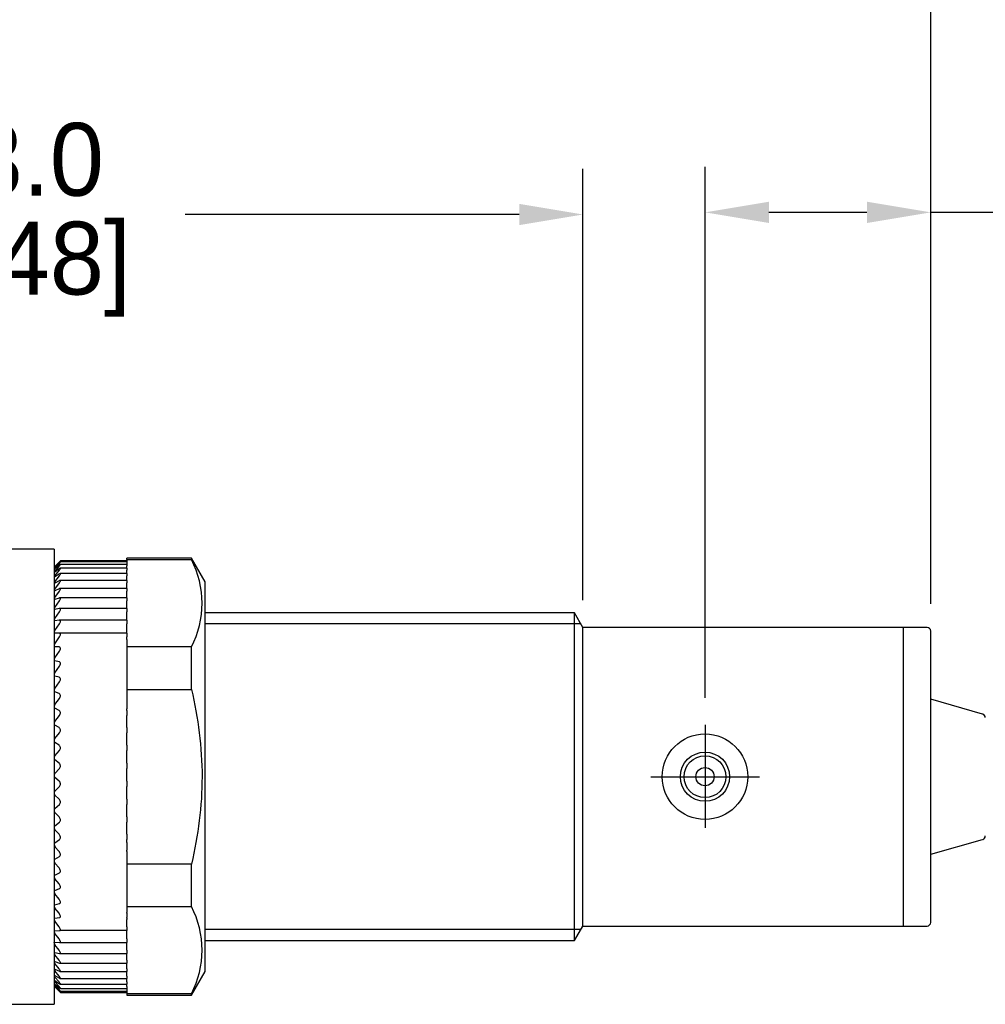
# Model space of a CAD drawing. Header units: inches. Extents: x 0 to 279, y 0 to 216.
# Tile 3 of 5: x 116 to 169, y 104 to 158. Entities that reach past the tile are written whole.
import ezdxf

# ---------------------------------------------------------------- set-up
doc = ezdxf.new("R2010")
doc.units = ezdxf.units.IN
doc.header["$LTSCALE"] = 10
doc.header["$MEASUREMENT"] = 0
doc.linetypes.add('CENTER', pattern=[2, 1.25, -0.25, 0.25, -0.25])
doc.layers.add('center', color=40, linetype='CENTER')
doc.layers.add('DIM', color=140, linetype='Continuous')
doc.dimstyles.get("Standard").update_dxf_attribs({"dimtxt": 4, "dimasz": 3.5, "dimexe": 2.5, "dimexo": 1.5, "dimgap": 1, "dimtad": 0, "dimtih": 1, "dimtoh": 1, "dimdec": 1, "dimzin": 0, "dimdsep": 46, "dimtxsty": 'Standard', "dimcen": 0, "dimadec": 0, "dimazin": 0, "dimtfac": 1, "dimtdec": 1, "dimtofl": 0, "dimtmove": 0, "dimatfit": 3, "dimfxl": 0, "dimtolj": 1, "dimtzin": 0, "dimarcsym": 0})

# ---------------------------------------------------------------- blocks, each defined once
blk = doc.blocks.new('*D2')
at = {"layer": 'Defpoints', "color": 0}
for p in [(165.848, 166.564), (83.71, 125.134), (165.848, 124.134)]:
    blk.add_point(p, dxfattribs=at)
at = {"layer": 'DIM', "color": 0, "lineweight": -2}
for p, q in [((83.71, 126.634), (83.71, 169.064)), ((165.848, 125.634), (165.848, 169.064)), ((87.21, 166.564), (114.612, 166.564)), ((162.348, 166.564), (137.945, 166.564))]:
    blk.add_line(p, q, dxfattribs=at)
at = {"layer": 'DIM', "color": 0}
for points in [[(87.21, 167.148), (87.21, 165.981), (83.71, 166.564)], [(162.348, 167.148), (162.348, 165.981), (165.848, 166.564)]]:
    blk.add_solid(points, dxfattribs=at)
at = {"layer": 'DIM', "color": 0, "insert": (126.279, 166.564), "char_height": 4, "attachment_point": 5}
blk.add_mtext('\\A1; 82.1\\P [3.23]', dxfattribs=at)
blk = doc.blocks.new('*D5')
at = {"layer": 'Defpoints', "color": 0}
for p in [(153.459, 147.126), (165.848, 124.134), (153.459, 118.974)]:
    blk.add_point(p, dxfattribs=at)
at = {"layer": 'DIM', "color": 0, "lineweight": -2}
for p, q in [((153.459, 120.474), (153.459, 149.626)), ((165.848, 125.634), (165.848, 149.626)), ((162.348, 147.126), (156.959, 147.126)), ((171.837, 147.126), (165.848, 147.126))]:
    blk.add_line(p, q, dxfattribs=at)
at = {"layer": 'DIM', "color": 0}
for points in [[(156.959, 147.71), (156.959, 146.543), (153.459, 147.126)], [(162.348, 147.71), (162.348, 146.543), (165.848, 147.126)]]:
    blk.add_solid(points, dxfattribs=at)
at = {"layer": 'DIM', "color": 0, "insert": (183.17, 147.126), "char_height": 4, "attachment_point": 5}
blk.add_mtext('\\A1; 12.4\\P [0.49]', dxfattribs=at)
blk = doc.blocks.new('*D6')
at = {"layer": 'Defpoints', "color": 0}
for p in [(146.748, 147.01), (83.71, 125.134), (146.748, 124.334)]:
    blk.add_point(p, dxfattribs=at)
at = {"layer": 'DIM', "color": 0, "lineweight": -2}
for p, q in [((83.71, 126.634), (83.71, 149.51)), ((146.748, 125.834), (146.748, 149.51)), ((87.21, 147.01), (105.562, 147.01)), ((143.248, 147.01), (124.895, 147.01))]:
    blk.add_line(p, q, dxfattribs=at)
at = {"layer": 'DIM', "color": 0}
for points in [[(87.21, 147.593), (87.21, 146.427), (83.71, 147.01)], [(143.248, 147.593), (143.248, 146.427), (146.748, 147.01)]]:
    blk.add_solid(points, dxfattribs=at)
at = {"layer": 'DIM', "color": 0, "char_height": 4, "attachment_point": 5}
for s, insert in [('\\A1;63.0', (115.229, 150.01)), ('\\A1;[2.48]', (115.229, 144.01))]:
    blk.add_mtext(s, dxfattribs=dict(at, insert=insert))

msp = doc.modelspace()

# ---------------------------------------------------------------- linework, layer by layer
for p, q in [((117.691, 128.634), (114.691, 128.634)), ((117.691, 128.634), (117.691, 103.634)), ((117.973, 127.914), (117.691, 127.634)), ((117.695, 127.622), (117.695, 127.618)), ((117.731, 127.661), (117.986, 127.923)), ((117.731, 127.574), (117.986, 127.858)), ((117.731, 127.407), (117.986, 127.71)), ((117.97, 127.87), (117.744, 127.661)), ((117.97, 127.747), (117.744, 127.556)), ((121.691, 127.794), (118.037, 127.794)), ((121.691, 127.928), (118.04, 127.928)), ((121.691, 127.982), (118.041, 127.982)), ((121.691, 128.058), (121.691, 128.134)), ((125.244, 128.134), (121.691, 128.134)), ((121.691, 128.058), (121.691, 127.794)), ((121.691, 128.058), (125.244, 128.058)), ((121.691, 127.794), (121.691, 127.71)), ((121.691, 127.579), (121.691, 127.71)), ((125.244, 128.134), (125.244, 128.058)), ((125.991, 126.842), (125.244, 128.134)), ((117.695, 127.53), (117.695, 127.52)), ((117.695, 127.358), (117.695, 127.342)), ((117.695, 127.107), (117.695, 127.086)), ((117.731, 127.161), (117.986, 127.481)), ((117.731, 126.838), (117.986, 127.172)), ((117.97, 127.542), (117.744, 127.371)), ((117.97, 127.257), (117.744, 127.107)), ((121.691, 127.285), (118.029, 127.285)), ((121.691, 127.579), (118.035, 127.579)), ((121.691, 127.579), (121.691, 127.481)), ((121.691, 127.285), (121.691, 127.481)), ((121.691, 127.285), (121.691, 127.172)), ((121.691, 126.914), (121.691, 127.172)), ((117.695, 126.779), (117.695, 126.752)), ((117.731, 126.44), (117.986, 126.786)), ((117.97, 126.894), (117.744, 126.766)), ((121.691, 126.914), (118.023, 126.914)), ((121.691, 126.914), (121.691, 126.786)), ((121.691, 126.47), (121.691, 126.786)), ((125.991, 105.427), (125.991, 126.842)), ((117.695, 126.377), (117.695, 126.345)), ((117.731, 125.969), (117.986, 126.325)), ((117.97, 126.456), (117.744, 126.35)), ((121.691, 126.47), (118.016, 126.47)), ((121.691, 126.47), (121.691, 126.325)), ((121.691, 125.969), (121.691, 126.325)), ((117.695, 125.903), (117.695, 125.865)), ((117.731, 125.43), (117.986, 125.793)), ((117.97, 125.946), (117.744, 125.863)), ((121.691, 125.954), (118.006, 125.954)), ((121.691, 125.954), (121.691, 125.969)), ((121.691, 125.954), (121.691, 125.793)), ((121.691, 125.43), (121.691, 125.793)), ((117.695, 125.36), (117.695, 125.318)), ((117.731, 124.825), (117.986, 125.193)), ((117.97, 125.366), (117.744, 125.308)), ((121.691, 125.37), (117.995, 125.37)), ((121.691, 125.37), (121.691, 125.43)), ((121.691, 125.37), (121.691, 125.193)), ((121.691, 124.825), (121.691, 125.193)), ((146.286, 125.134), (125.991, 125.134)), ((146.286, 107.134), (146.286, 125.134)), ((146.748, 124.334), (146.286, 125.134)), ((117.695, 124.753), (117.695, 124.706)), ((117.731, 124.159), (117.986, 124.53)), ((117.97, 124.722), (117.744, 124.688)), ((121.691, 124.723), (117.984, 124.723)), ((121.691, 124.723), (121.691, 124.825)), ((121.691, 124.723), (121.691, 124.53)), ((121.691, 124.159), (121.691, 124.53)), ((146.64, 124.521), (125.991, 124.521)), ((117.695, 124.085), (117.695, 124.034)), ((117.97, 124.018), (117.744, 124.008)), ((121.691, 124.018), (117.974, 124.018)), ((121.691, 124.018), (121.691, 124.159)), ((121.691, 124.018), (121.691, 123.807)), ((146.748, 107.934), (146.748, 124.334)), ((164.348, 124.334), (146.748, 124.334)), ((164.348, 107.934), (164.348, 124.334)), ((164.348, 107.934), (164.348, 124.334)), ((165.648, 124.334), (164.348, 124.334)), ((165.848, 108.134), (165.848, 124.134)), ((117.695, 123.361), (117.695, 123.306)), ((117.731, 123.437), (117.986, 123.807)), ((121.691, 123.67), (121.691, 123.807)), ((121.691, 123.67), (121.691, 123.263)), ((117.731, 122.663), (117.986, 123.031)), ((117.97, 123.258), (117.744, 123.273)), ((125.244, 123.263), (121.691, 123.263)), ((121.691, 123.263), (121.691, 120.93)), ((125.244, 120.93), (125.244, 123.263)), ((117.695, 122.587), (117.695, 122.529)), ((117.731, 121.844), (117.986, 122.206)), ((117.97, 122.448), (117.744, 122.488)), ((117.695, 121.767), (117.695, 121.706)), ((117.731, 120.985), (117.986, 121.339)), ((117.97, 121.594), (117.744, 121.659)), ((117.695, 120.908), (117.695, 120.844)), ((117.97, 120.702), (117.744, 120.79)), ((121.691, 120.93), (121.691, 119.859)), ((121.691, 120.93), (125.244, 120.93)), ((117.731, 120.092), (117.986, 120.435)), ((168.702, 119.575), (165.848, 120.384)), ((117.695, 120.016), (117.695, 119.949)), ((117.731, 119.171), (117.986, 119.502)), ((117.97, 119.777), (117.744, 119.889)), ((121.691, 119.777), (121.691, 119.859)), ((121.691, 119.777), (121.691, 119.502)), ((121.691, 119.171), (121.691, 119.502)), ((117.695, 119.096), (117.695, 119.028)), ((117.97, 118.828), (117.744, 118.962)), ((121.691, 118.962), (121.691, 119.171)), ((121.691, 118.828), (121.691, 118.962)), ((117.731, 118.229), (117.986, 118.544)), ((121.691, 118.828), (121.691, 118.544)), ((121.691, 118.229), (121.691, 118.544)), ((117.695, 118.155), (117.695, 118.086)), ((117.97, 117.859), (117.744, 118.015)), ((121.691, 118.015), (121.691, 118.229)), ((121.691, 117.859), (121.691, 118.015)), ((117.731, 117.272), (117.986, 117.57)), ((121.691, 117.859), (121.691, 117.57)), ((121.691, 117.272), (121.691, 117.57)), ((117.695, 117.201), (117.695, 117.131)), ((117.97, 116.878), (117.744, 117.054)), ((121.691, 117.054), (121.691, 117.272)), ((121.691, 116.878), (121.691, 117.054)), ((121.691, 116.878), (121.691, 116.585)), ((117.731, 116.307), (117.986, 116.585)), ((121.691, 116.307), (121.691, 116.585)), ((121.691, 116.087), (121.691, 116.307)), ((117.695, 116.238), (117.695, 116.168)), ((117.97, 115.892), (117.744, 116.087)), ((121.691, 115.892), (121.691, 116.087)), ((121.691, 115.892), (121.691, 115.598)), ((117.695, 115.275), (117.695, 115.205)), ((117.731, 115.341), (117.986, 115.598)), ((121.691, 115.341), (121.691, 115.598)), ((121.691, 115.121), (121.691, 115.341)), ((117.97, 114.907), (117.744, 115.121)), ((121.691, 114.907), (121.691, 115.121)), ((121.691, 114.907), (121.691, 114.614)), ((117.695, 114.318), (117.695, 114.249)), ((117.731, 114.38), (117.986, 114.614)), ((117.97, 113.932), (117.744, 114.161)), ((121.691, 114.38), (121.691, 114.614)), ((121.691, 114.161), (121.691, 114.38)), ((121.691, 113.932), (121.691, 114.161)), ((117.731, 113.432), (117.986, 113.64)), ((121.691, 113.932), (121.691, 113.64)), ((121.691, 113.432), (121.691, 113.64)), ((117.695, 113.374), (117.695, 113.306)), ((117.97, 112.971), (117.744, 113.216)), ((121.691, 113.216), (121.691, 113.432)), ((121.691, 112.971), (121.691, 113.216)), ((117.731, 112.503), (117.986, 112.685)), ((121.691, 112.971), (121.691, 112.685)), ((121.691, 112.529), (121.691, 112.685)), ((121.691, 112.529), (121.691, 112.103)), ((165.848, 111.884), (168.702, 112.693)), ((117.695, 112.449), (117.695, 112.383)), ((117.97, 112.033), (117.744, 112.291)), ((121.691, 112.033), (121.691, 112.103)), ((121.691, 112.033), (121.691, 111.787)), ((117.695, 111.55), (117.695, 111.486)), ((117.731, 111.599), (117.986, 111.753)), ((117.97, 111.124), (117.744, 111.393)), ((121.691, 111.787), (121.691, 111.338)), ((117.731, 110.727), (117.986, 110.852)), ((125.244, 111.338), (121.691, 111.338)), ((121.691, 111.338), (121.691, 109.006)), ((125.244, 109.006), (125.244, 111.338)), ((117.695, 110.684), (117.695, 110.622)), ((117.97, 110.25), (117.744, 110.528)), ((117.695, 109.855), (117.695, 109.796)), ((117.731, 109.893), (117.986, 109.989)), ((117.97, 109.417), (117.744, 109.702)), ((117.695, 109.07), (117.695, 109.015)), ((117.731, 109.102), (117.986, 109.168)), ((117.97, 108.631), (117.744, 108.922)), ((121.691, 109.006), (121.691, 108.669)), ((121.691, 109.006), (125.244, 109.006)), ((117.695, 108.335), (117.695, 108.284)), ((117.731, 108.361), (117.986, 108.396)), ((117.97, 107.898), (117.744, 108.192)), ((121.691, 108.631), (121.691, 108.669)), ((121.691, 108.631), (121.691, 108.396)), ((121.691, 108.362), (121.691, 108.396)), ((121.691, 108.362), (121.691, 108.29)), ((121.691, 108.192), (121.691, 108.29)), ((121.691, 107.898), (121.691, 108.192)), ((117.695, 107.655), (117.695, 107.608)), ((117.731, 107.675), (117.986, 107.679)), ((121.691, 107.679), (117.986, 107.679)), ((121.691, 107.898), (121.691, 107.679)), ((121.691, 107.675), (121.691, 107.679)), ((121.691, 107.518), (121.691, 107.675)), ((146.64, 107.748), (125.991, 107.748)), ((146.286, 107.134), (146.748, 107.934)), ((146.748, 107.934), (164.348, 107.934)), ((164.348, 107.934), (165.648, 107.934)), ((117.97, 107.222), (117.744, 107.518)), ((121.691, 107.222), (121.691, 107.518)), ((121.691, 107.222), (121.691, 107.02)), ((125.991, 107.134), (146.286, 107.134)), ((117.695, 107.034), (117.695, 106.991)), ((117.731, 107.048), (117.986, 107.021)), ((117.97, 106.609), (117.744, 106.904)), ((117.994, 107.02), (121.691, 107.02)), ((121.691, 106.904), (121.691, 107.02)), ((121.691, 106.609), (121.691, 106.904)), ((121.691, 106.609), (121.691, 106.424)), ((117.695, 106.477), (117.695, 106.439)), ((117.695, 105.988), (117.695, 105.955)), ((117.731, 106.484), (117.986, 106.426)), ((117.731, 105.989), (117.986, 105.9)), ((117.97, 106.063), (117.744, 106.355)), ((118.004, 106.424), (121.691, 106.424)), ((121.691, 106.355), (121.691, 106.424)), ((121.691, 106.063), (121.691, 106.355)), ((121.691, 106.063), (121.691, 105.894)), ((117.695, 105.57), (117.695, 105.542)), ((117.731, 105.564), (117.986, 105.446)), ((117.97, 105.588), (117.744, 105.875)), ((117.97, 105.186), (117.744, 105.466)), ((118.014, 105.894), (121.691, 105.894)), ((121.691, 105.875), (121.691, 105.894)), ((121.691, 105.588), (121.691, 105.875)), ((121.691, 105.588), (121.691, 105.435)), ((117.695, 105.226), (117.695, 105.204)), ((117.695, 104.958), (117.695, 104.942)), ((117.731, 105.214), (117.986, 105.066)), ((117.731, 104.94), (117.986, 104.765)), ((117.97, 104.861), (117.744, 105.133)), ((118.022, 105.435), (121.691, 105.435)), ((118.028, 105.05), (121.691, 105.05)), ((121.691, 105.186), (121.691, 105.435)), ((121.691, 105.186), (121.691, 105.05)), ((121.691, 104.861), (121.691, 105.05)), ((125.244, 104.134), (125.991, 105.427)), ((117.691, 104.634), (117.795, 104.531)), ((117.695, 104.769), (117.695, 104.758)), ((117.695, 104.66), (117.695, 104.655)), ((117.731, 104.745), (117.986, 104.543)), ((117.731, 104.629), (117.986, 104.402)), ((117.97, 104.616), (117.744, 104.876)), ((117.97, 104.451), (117.744, 104.699)), ((117.97, 104.368), (117.744, 104.602)), ((117.795, 104.531), (117.986, 104.343)), ((118.033, 104.741), (121.691, 104.741)), ((118.038, 104.51), (121.691, 104.51)), ((121.691, 104.861), (121.691, 104.741)), ((121.691, 104.616), (121.691, 104.741)), ((121.691, 104.616), (121.691, 104.51)), ((121.691, 104.51), (121.691, 104.21)), ((118.039, 104.36), (121.691, 104.36)), ((118.04, 104.291), (121.691, 104.291)), ((125.244, 104.21), (121.691, 104.21)), ((121.691, 104.21), (121.691, 104.134)), ((121.691, 104.134), (125.244, 104.134)), ((125.244, 104.134), (125.244, 104.21)), ((114.691, 103.634), (117.691, 103.634))]:
    msp.add_line(p, q)
for radius in [2.35, 1.35, 1.15, 0.5]:
    msp.add_circle((153.448, 116.134), radius)
for centre, radius, start, end in [((118.396, 127.013), 0.929, 135.7216, 139.0185), ((117.195, 128.231), 0.791, 309.1565, 313.8881), ((120.553, 125.66), 5.268, 332.925, 27.075), ((118.073, 127.26), 0.464, 137.4705, 144.5753), ((117.565, 127.746), 0.26, 299.7737, 313.1832), ((118.001, 127.173), 0.358, 139.0716, 148.9447), ((117.974, 126.961), 0.315, 140.4902, 152.4115), ((117.962, 126.656), 0.295, 141.7109, 155.1896), ((117.957, 126.268), 0.283, 142.7303, 157.4369), ((117.953, 125.805), 0.276, 143.551, 159.2703), ((117.951, 125.271), 0.271, 144.1781, 160.776), ((117.948, 124.67), 0.266, 144.6166, 162.0189), ((117.944, 124.009), 0.261, 144.8699, 163.0476), ((165.648, 124.134), 0.2, 0, 90), ((117.939, 123.291), 0.254, 144.9393, 163.899), ((117.743, 123.325), 0.052, 201.3164, 270.4917), ((117.933, 122.521), 0.247, 144.8233, 164.6014), ((117.751, 122.547), 0.0597, 198.4145, 262.5214), ((117.924, 121.707), 0.237, 144.5167, 165.1762), ((117.761, 121.726), 0.0692, 196.4884, 255.3857), ((117.914, 120.852), 0.227, 144.0107, 165.6398), ((117.772, 120.865), 0.0803, 195.2217, 249.1411), ((117.903, 119.964), 0.215, 143.2921, 166.0044), ((117.785, 119.972), 0.0929, 194.3959, 243.7551), ((168.648, 119.383), 0.2, 0, 74.1808), ((117.89, 119.048), 0.201, 142.3422, 166.2785), ((117.798, 119.053), 0.107, 193.8679, 239.1514), ((117.877, 118.112), 0.187, 141.1366, 166.4675), ((117.813, 118.115), 0.122, 193.5472, 235.239), ((117.862, 117.161), 0.172, 139.6436, 166.5737), ((117.828, 117.162), 0.137, 193.3779, 231.9276), ((117.843, 116.724), 0.199, 315.6762, 50.5873), ((117.847, 116.202), 0.156, 137.8227, 166.5956), ((117.844, 116.203), 0.153, 193.3263, 229.1354), ((117.841, 115.737), 0.201, 316.0704, 50.1602), ((117.831, 115.243), 0.14, 135.5914, 166.5592), ((117.86, 115.244), 0.17, 193.3728, 226.7916), ((117.816, 114.289), 0.125, 132.9828, 166.3564), ((117.875, 114.292), 0.186, 193.5071, 224.8367), ((117.801, 113.348), 0.11, 129.8247, 166.0608), ((117.891, 113.354), 0.201, 193.7254, 223.2214), ((117.787, 112.426), 0.0952, 126.0581, 165.6033), ((168.648, 112.885), 0.2, 285.8192, 0), ((117.905, 112.435), 0.216, 194.0283, 221.9058), ((117.774, 111.529), 0.0819, 121.5793, 164.9217), ((117.918, 111.543), 0.231, 194.4202, 220.8577), ((117.762, 110.664), 0.0698, 116.2786, 163.914), ((117.93, 110.684), 0.243, 194.9092, 220.0518), ((117.751, 109.837), 0.0593, 110.0575, 162.4134), ((117.941, 109.864), 0.255, 195.5067, 219.468), ((117.742, 109.053), 0.0504, 102.8619, 160.1567), ((117.95, 109.089), 0.266, 196.2284, 219.0911), ((120.553, 106.608), 5.268, 332.925, 27.075), ((117.735, 108.318), 0.0433, 94.7392, 156.7487), ((117.958, 108.365), 0.275, 197.0948, 218.9097), ((117.728, 107.637), 0.038, 85.919, 151.6507), ((117.965, 107.696), 0.284, 198.1328, 218.9153), ((165.648, 108.134), 0.2, 270, 0), ((117.971, 107.088), 0.292, 199.377, 219.1018), ((117.976, 106.546), 0.301, 200.8729, 219.464), ((117.983, 106.075), 0.312, 202.6802, 219.9967), ((117.993, 105.68), 0.328, 204.8778, 220.6923), ((118.009, 105.368), 0.355, 207.5709, 221.5378), ((118.042, 105.15), 0.405, 210.9005, 222.5103), ((117.61, 104.606), 0.184, 48.8874, 62.5598), ((118.12, 105.057), 0.52, 215.0549, 223.5702), ((117.382, 104.254), 0.512, 47.0445, 52.3546), ((118.419, 105.269), 0.95, 220.2827, 224.6537)]:
    msp.add_arc(centre, radius, start, end)
for points, knots in [([(117.986, 127.923), (118.003, 127.941), (118.018, 127.956), (118.039, 127.978), (118.044, 127.983), (118.04, 127.98), (118.031, 127.971), (118.005, 127.945), (117.988, 127.929), (117.97, 127.911)], [0, 0, 0, 0, 0.25, 0.25, 0.5, 0.5, 0.75, 0.75, 1, 1, 1, 1]), ([(117.986, 127.858), (118.003, 127.877), (118.018, 127.894), (118.039, 127.919), (118.044, 127.928), (118.04, 127.929), (118.031, 127.923), (118.005, 127.902), (117.988, 127.887), (117.97, 127.87)], [0, 0, 0, 0, 0.25, 0.25, 0.5, 0.5, 0.75, 0.75, 1, 1, 1, 1]), ([(117.986, 127.71), (118.003, 127.73), (118.018, 127.749), (118.039, 127.779), (118.044, 127.789), (118.04, 127.796), (118.031, 127.792), (118.005, 127.775), (117.988, 127.762), (117.97, 127.747)], [0, 0, 0, 0, 0.25, 0.25, 0.5, 0.5, 0.75, 0.75, 1, 1, 1, 1]), ([(117.986, 127.481), (118.003, 127.502), (118.018, 127.523), (118.039, 127.556), (118.044, 127.569), (118.04, 127.581), (118.031, 127.58), (118.005, 127.567), (117.988, 127.556), (117.97, 127.542)], [0, 0, 0, 0, 0.25, 0.25, 0.5, 0.5, 0.75, 0.75, 1, 1, 1, 1]), ([(117.986, 127.172), (118.003, 127.195), (118.018, 127.216), (118.039, 127.254), (118.044, 127.269), (118.04, 127.286), (118.031, 127.287), (118.005, 127.279), (117.988, 127.269), (117.97, 127.257)], [0, 0, 0, 0, 0.25, 0.25, 0.5, 0.5, 0.75, 0.75, 1, 1, 1, 1]), ([(117.986, 126.786), (118.003, 126.809), (118.018, 126.832), (118.039, 126.873), (118.044, 126.89), (118.04, 126.912), (118.031, 126.916), (118.005, 126.912), (117.988, 126.905), (117.97, 126.894)], [0, 0, 0, 0, 0.25, 0.25, 0.5, 0.5, 0.75, 0.75, 1, 1, 1, 1]), ([(117.986, 126.325), (118.003, 126.349), (118.018, 126.373), (118.039, 126.417), (118.044, 126.437), (118.04, 126.463), (118.031, 126.469), (118.005, 126.47), (117.988, 126.465), (117.97, 126.456)], [0, 0, 0, 0, 0.25, 0.25, 0.5, 0.5, 0.75, 0.75, 1, 1, 1, 1]), ([(117.986, 125.793), (118.003, 125.817), (118.018, 125.842), (118.039, 125.889), (118.044, 125.911), (118.04, 125.941), (118.031, 125.95), (118.005, 125.955), (117.988, 125.952), (117.97, 125.946)], [0, 0, 0, 0, 0.25, 0.25, 0.5, 0.5, 0.75, 0.75, 1, 1, 1, 1]), ([(117.986, 125.193), (118.003, 125.218), (118.018, 125.244), (118.039, 125.293), (118.044, 125.316), (118.04, 125.351), (118.031, 125.362), (118.005, 125.372), (117.988, 125.371), (117.97, 125.366)], [0, 0, 0, 0, 0.25, 0.25, 0.5, 0.5, 0.75, 0.75, 1, 1, 1, 1]), ([(117.986, 124.53), (118.003, 124.554), (118.018, 124.581), (118.039, 124.632), (118.044, 124.657), (118.04, 124.696), (118.031, 124.709), (118.005, 124.723), (117.988, 124.725), (117.97, 124.722)], [0, 0, 0, 0, 0.25, 0.25, 0.5, 0.5, 0.75, 0.75, 1, 1, 1, 1]), ([(117.986, 123.807), (118.003, 123.832), (118.018, 123.859), (118.039, 123.912), (118.044, 123.938), (118.04, 123.981), (118.031, 123.996), (118.005, 124.015), (117.988, 124.018), (117.97, 124.018)], [0, 0, 0, 0, 0.25, 0.25, 0.5, 0.5, 0.75, 0.75, 1, 1, 1, 1]), ([(117.986, 123.031), (118.003, 123.056), (118.018, 123.082), (118.039, 123.137), (118.044, 123.164), (118.04, 123.211), (118.031, 123.228), (118.005, 123.251), (117.988, 123.257), (117.97, 123.258)], [0, 0, 0, 0, 0.25, 0.25, 0.5, 0.5, 0.75, 0.75, 1, 1, 1, 1]), ([(117.986, 122.206), (118.003, 122.231), (118.018, 122.257), (118.039, 122.313), (118.044, 122.342), (118.04, 122.391), (118.031, 122.41), (118.005, 122.437), (117.988, 122.445), (117.97, 122.448)], [0, 0, 0, 0, 0.25, 0.25, 0.5, 0.5, 0.75, 0.75, 1, 1, 1, 1]), ([(117.986, 121.339), (118.003, 121.363), (118.018, 121.389), (118.039, 121.446), (118.044, 121.475), (118.04, 121.527), (118.031, 121.549), (118.005, 121.579), (117.988, 121.589), (117.97, 121.594)], [0, 0, 0, 0, 0.25, 0.25, 0.5, 0.5, 0.75, 0.75, 1, 1, 1, 1]), ([(117.986, 120.435), (118.003, 120.458), (118.018, 120.485), (118.039, 120.541), (118.044, 120.571), (118.04, 120.626), (118.031, 120.649), (118.005, 120.683), (117.988, 120.695), (117.97, 120.702)], [0, 0, 0, 0, 0.25, 0.25, 0.5, 0.5, 0.75, 0.75, 1, 1, 1, 1]), ([(125.244, 120.93), (125.605, 119.366), (125.822, 117.74), (125.821, 114.518), (125.61, 112.921), (125.244, 111.338)], [0, 0, 0, 0, 0.5, 0.5, 1, 1, 1, 1]), ([(117.986, 119.502), (118.003, 119.524), (118.018, 119.549), (118.039, 119.606), (118.044, 119.636), (118.04, 119.693), (118.031, 119.717), (118.005, 119.755), (117.988, 119.768), (117.97, 119.777)], [0, 0, 0, 0, 0.25, 0.25, 0.5, 0.5, 0.75, 0.75, 1, 1, 1, 1]), ([(117.986, 118.544), (118.003, 118.565), (118.018, 118.59), (118.039, 118.646), (118.044, 118.677), (118.04, 118.735), (118.031, 118.761), (118.005, 118.802), (117.988, 118.817), (117.97, 118.828)], [0, 0, 0, 0, 0.25, 0.25, 0.5, 0.5, 0.75, 0.75, 1, 1, 1, 1]), ([(117.986, 117.57), (118.003, 117.59), (118.018, 117.614), (118.039, 117.668), (118.044, 117.699), (118.04, 117.759), (118.031, 117.786), (118.005, 117.83), (117.988, 117.846), (117.97, 117.859)], [0, 0, 0, 0, 0.25, 0.25, 0.5, 0.5, 0.75, 0.75, 1, 1, 1, 1]), ([(117.986, 114.614), (118.003, 114.629), (118.018, 114.65), (118.039, 114.699), (118.044, 114.729), (118.04, 114.789), (118.031, 114.819), (118.005, 114.869), (117.988, 114.89), (117.97, 114.907)], [0, 0, 0, 0, 0.25, 0.25, 0.5, 0.5, 0.75, 0.75, 1, 1, 1, 1]), ([(117.986, 113.64), (118.003, 113.654), (118.018, 113.673), (118.039, 113.72), (118.044, 113.749), (118.04, 113.809), (118.031, 113.839), (118.005, 113.891), (117.988, 113.913), (117.97, 113.932)], [0, 0, 0, 0, 0.25, 0.25, 0.5, 0.5, 0.75, 0.75, 1, 1, 1, 1]), ([(117.986, 112.685), (118.003, 112.697), (118.018, 112.714), (118.039, 112.759), (118.044, 112.786), (118.04, 112.845), (118.031, 112.875), (118.005, 112.929), (117.988, 112.952), (117.97, 112.971)], [0, 0, 0, 0, 0.25, 0.25, 0.5, 0.5, 0.75, 0.75, 1, 1, 1, 1]), ([(117.986, 111.753), (118.003, 111.764), (118.018, 111.779), (118.039, 111.82), (118.044, 111.847), (118.04, 111.905), (118.031, 111.934), (118.005, 111.989), (117.988, 112.012), (117.97, 112.033)], [0, 0, 0, 0, 0.25, 0.25, 0.5, 0.5, 0.75, 0.75, 1, 1, 1, 1]), ([(117.986, 110.852), (118.003, 110.861), (118.018, 110.874), (118.039, 110.912), (118.044, 110.937), (118.04, 110.994), (118.031, 111.023), (118.005, 111.078), (117.988, 111.102), (117.97, 111.124)], [0, 0, 0, 0, 0.25, 0.25, 0.5, 0.5, 0.75, 0.75, 1, 1, 1, 1]), ([(117.986, 109.989), (118.003, 109.995), (118.018, 110.006), (118.039, 110.041), (118.044, 110.064), (118.04, 110.119), (118.031, 110.148), (118.005, 110.202), (117.988, 110.227), (117.97, 110.25)], [0, 0, 0, 0, 0.25, 0.25, 0.5, 0.5, 0.75, 0.75, 1, 1, 1, 1]), ([(117.986, 109.168), (118.003, 109.172), (118.018, 109.182), (118.039, 109.212), (118.044, 109.234), (118.04, 109.286), (118.031, 109.314), (118.005, 109.368), (117.988, 109.393), (117.97, 109.417)], [0, 0, 0, 0, 0.25, 0.25, 0.5, 0.5, 0.75, 0.75, 1, 1, 1, 1]), ([(117.986, 108.396), (118.003, 108.399), (118.018, 108.406), (118.039, 108.432), (118.044, 108.452), (118.04, 108.501), (118.031, 108.528), (118.005, 108.582), (117.988, 108.607), (117.97, 108.631)], [0, 0, 0, 0, 0.25, 0.25, 0.5, 0.5, 0.75, 0.75, 1, 1, 1, 1]), ([(117.986, 107.679), (118.003, 107.679), (118.018, 107.684), (118.039, 107.706), (118.044, 107.724), (118.04, 107.77), (118.031, 107.796), (118.005, 107.848), (117.988, 107.874), (117.97, 107.898)], [0, 0, 0, 0, 0.25, 0.25, 0.5, 0.5, 0.75, 0.75, 1, 1, 1, 1]), ([(117.986, 107.021), (118.003, 107.019), (118.018, 107.021), (118.039, 107.039), (118.044, 107.055), (118.04, 107.097), (118.031, 107.122), (118.005, 107.173), (117.988, 107.198), (117.97, 107.222)], [0, 0, 0, 0, 0.25, 0.25, 0.5, 0.5, 0.75, 0.75, 1, 1, 1, 1]), ([(117.695, 107.034), (117.698, 107.041), (117.704, 107.045), (117.712, 107.047), (117.717, 107.048), (117.724, 107.048), (117.731, 107.048)], [0, 0, 0, 0, 0.565327, 0.565327, 0.565327, 1, 1, 1, 1]), ([(117.986, 106.426), (118.003, 106.422), (118.018, 106.423), (118.039, 106.436), (118.044, 106.45), (118.04, 106.488), (118.031, 106.512), (118.005, 106.561), (117.988, 106.585), (117.97, 106.609)], [0, 0, 0, 0, 0.25, 0.25, 0.5, 0.5, 0.75, 0.75, 1, 1, 1, 1]), ([(117.695, 106.477), (117.698, 106.482), (117.704, 106.485), (117.712, 106.486), (117.717, 106.487), (117.724, 106.486), (117.731, 106.484)], [0, 0, 0, 0, 0.56533, 0.56533, 0.56533, 1, 1, 1, 1]), ([(117.695, 105.988), (117.698, 105.992), (117.704, 105.993), (117.712, 105.993), (117.717, 105.993), (117.724, 105.991), (117.731, 105.989)], [0, 0, 0, 0, 0.565336, 0.565336, 0.565336, 1, 1, 1, 1]), ([(117.986, 105.9), (118.003, 105.894), (118.018, 105.892), (118.039, 105.901), (118.044, 105.912), (118.04, 105.946), (118.031, 105.968), (118.005, 106.015), (117.988, 106.039), (117.97, 106.063)], [0, 0, 0, 0, 0.25, 0.25, 0.5, 0.5, 0.75, 0.75, 1, 1, 1, 1]), ([(117.695, 105.57), (117.698, 105.573), (117.704, 105.573), (117.712, 105.571), (117.717, 105.57), (117.724, 105.567), (117.731, 105.564)], [0, 0, 0, 0, 0.565345, 0.565345, 0.565345, 1, 1, 1, 1]), ([(117.986, 105.446), (118.003, 105.438), (118.018, 105.434), (118.039, 105.438), (118.044, 105.446), (118.04, 105.476), (118.031, 105.497), (118.005, 105.541), (117.988, 105.564), (117.97, 105.588)], [0, 0, 0, 0, 0.25, 0.25, 0.5, 0.5, 0.75, 0.75, 1, 1, 1, 1]), ([(117.695, 105.226), (117.698, 105.227), (117.704, 105.226), (117.712, 105.223), (117.717, 105.221), (117.724, 105.218), (117.731, 105.214)], [0, 0, 0, 0, 0.565357, 0.565357, 0.565357, 1, 1, 1, 1]), ([(117.695, 104.958), (117.698, 104.958), (117.704, 104.956), (117.712, 104.952), (117.717, 104.949), (117.724, 104.945), (117.731, 104.94)], [0, 0, 0, 0, 0.565372, 0.565372, 0.565372, 1, 1, 1, 1]), ([(117.986, 105.066), (118.003, 105.056), (118.018, 105.05), (118.039, 105.05), (118.044, 105.056), (118.04, 105.081), (118.031, 105.099), (118.005, 105.141), (117.988, 105.163), (117.97, 105.186)], [0, 0, 0, 0, 0.25, 0.25, 0.5, 0.5, 0.75, 0.75, 1, 1, 1, 1]), ([(117.986, 104.765), (118.003, 104.753), (118.018, 104.744), (118.039, 104.739), (118.044, 104.742), (118.04, 104.763), (118.031, 104.78), (118.005, 104.818), (117.988, 104.839), (117.97, 104.861)], [0, 0, 0, 0, 0.25, 0.25, 0.5, 0.5, 0.75, 0.75, 1, 1, 1, 1]), ([(117.986, 104.543), (118.003, 104.529), (118.018, 104.518), (118.039, 104.508), (118.044, 104.509), (118.04, 104.525), (118.031, 104.539), (118.005, 104.575), (117.988, 104.595), (117.97, 104.616)], [0, 0, 0, 0, 0.25, 0.25, 0.5, 0.5, 0.75, 0.75, 1, 1, 1, 1]), ([(117.986, 104.402), (118.003, 104.387), (118.018, 104.374), (118.039, 104.359), (118.044, 104.358), (118.04, 104.369), (118.031, 104.381), (118.005, 104.412), (117.988, 104.431), (117.97, 104.451)], [0, 0, 0, 0, 0.25, 0.25, 0.5, 0.5, 0.75, 0.75, 1, 1, 1, 1]), ([(117.986, 104.343), (118.003, 104.327), (118.018, 104.312), (118.039, 104.293), (118.044, 104.289), (118.04, 104.294), (118.031, 104.304), (118.005, 104.332), (117.988, 104.349), (117.97, 104.368)], [0, 0, 0, 0, 0.25, 0.25, 0.5, 0.5, 0.75, 0.75, 1, 1, 1, 1])]:
    msp.add_open_spline(points, degree=3, knots=knots)
for points in [[(117.744, 127.371), (117.722, 127.354), (117.703, 127.342), (117.695, 127.342)], [(117.744, 127.107), (117.722, 127.092), (117.703, 127.083), (117.695, 127.086)], [(117.744, 126.766), (117.722, 126.753), (117.703, 126.747), (117.695, 126.752)], [(117.744, 126.35), (117.722, 126.34), (117.703, 126.336), (117.695, 126.345)], [(117.744, 125.863), (117.722, 125.855), (117.703, 125.854), (117.695, 125.865)], [(117.744, 125.308), (117.722, 125.302), (117.703, 125.304), (117.695, 125.318)], [(117.744, 124.688), (117.722, 124.685), (117.703, 124.689), (117.695, 124.706)], [(117.744, 124.008), (117.722, 124.007), (117.703, 124.014), (117.695, 124.034)]]:
    msp.add_open_spline(points, degree=3)
at = {"layer": 'center', "ltscale": 0.5}
for p, q in [((153.459, 118.974), (153.459, 113.327)), ((150.471, 116.134), (156.448, 116.134))]:
    msp.add_line(p, q, dxfattribs=at)

# ---------------------------------------------------------------- dimensions: what is measured, and where the dimension line sits
at = {"layer": 'DIM'}
for base, p1, p2, override, picture, middle in [((165.848, 166.564), (83.71, 125.134), (165.848, 124.134), {"dimpost": '\\X'}, '*D2', (126.279, 166.564)), ((153.459, 147.126), (165.848, 124.134), (153.459, 118.974), {"dimpost": '\\X', "dimtmove": 1}, '*D5', (183.17, 151.768))]:
    dim = msp.add_linear_dim(base=base, p1=p1, p2=p2, angle=180, text=' <>', dimstyle='Standard', override=override, dxfattribs=at)
    dim.commit()
    dim.dimension.update_dxf_attribs({"geometry": picture, "text_midpoint": middle, "dimtype": 160})
dim = msp.add_linear_dim(base=(146.748, 147.01), p1=(83.71, 125.134), p2=(146.748, 124.334), angle=180, dimstyle='Standard', override={"dimpost": '\\X'}, dxfattribs=at)
dim.commit()
dim.dimension.update_dxf_attribs({"geometry": '*D6', "text_midpoint": (115.229, 147.01)})

doc.saveas('drawing.dxf')
